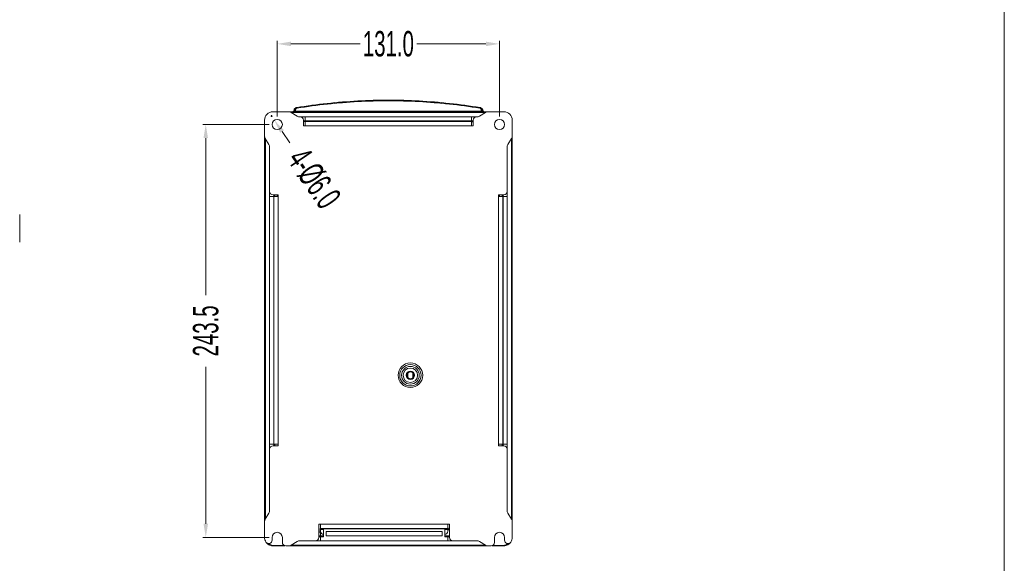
# Model space of a CAD drawing. Header units: millimetres. Extents: x -473 to 23648, y -382 to 1866.
# Tile 87 of 256: x 2905 to 3486, y -12 to 309. Entities that reach past the tile are written whole.
import ezdxf

# ---------------------------------------------------------------- set-up
doc = ezdxf.new("R2010")
doc.units = ezdxf.units.MM
doc.header["$LTSCALE"] = 80
doc.header["$PDMODE"] = 3
doc.header["$PDSIZE"] = 0.3
doc.layers.get('0').update_dxf_attribs({"linetype": 'CONTINUOUS'})
doc.layers.get('DEFPOINTS').update_dxf_attribs({"linetype": 'CONTINUOUS'})
for name, color, linetype in [('02___PRT_ALL_AXES', 7, 'CONTINUOUS'), ('08_ALL_DRAFTS', 7, 'CONTINUOUS'), ('09_ALL_ROUNDS', 7, 'CONTINUOUS'), ('20_ALL_FEATURES', 7, 'CONTINUOUS')]:
    doc.layers.add(name, color=color, linetype=linetype)
doc.styles.get("Standard").update_dxf_attribs({"font": 'technic_.ttf', "width": 0.7})
doc.dimstyles.get("Standard").update_dxf_attribs({"dimtxt": 3, "dimasz": 3, "dimexe": 0.18, "dimexo": 0.0625, "dimgap": 0.09, "dimtad": 1, "dimdsep": 46, "dimtxsty": 'STANDARD', "dimcen": 0.09, "dimadec": 0, "dimazin": 0, "dimtol": 1, "dimtp": 0.01, "dimtm": 0.01, "dimtfac": 1, "dimtofl": 0, "dimtmove": 0, "dimatfit": 3, "dimfxl": 1, "dimtolj": 1, "dimarcsym": 0})

# ---------------------------------------------------------------- blocks, each defined once
blk = doc.blocks.new('*D19')
at = {"color": 0, "lineweight": 0, "transparency": 16777216}
for p, q in [((3057.3, 251.88), (3057.3, 296.42)), ((3188.3, 251.88), (3188.3, 296.42)), ((3065.3, 294.62), (3106.08, 294.62)), ((3180.3, 294.62), (3139.51, 294.62))]:
    blk.add_line(p, q, dxfattribs=at)
for points in [[(3065.3, 295.95), (3065.3, 293.28), (3057.3, 294.62)], [(3180.3, 293.28), (3180.3, 295.95), (3188.3, 294.62)]]:
    blk.add_solid(points, dxfattribs=at)
at = {"layer": 'DEFPOINTS', "color": 0, "lineweight": 0, "transparency": 16777216}
for p in [(3188.3, 294.62), (3057.3, 250.08), (3188.3, 250.08)]:
    blk.add_point(p, dxfattribs=at)
at = {"color": 0, "lineweight": 0, "transparency": 16777216, "insert": (3122.8, 294.62), "char_height": 15, "attachment_point": 5}
blk.add_mtext('\\A1;131.0', dxfattribs=at)
blk = doc.blocks.new('*D36')
at = {"color": 0, "lineweight": 0, "transparency": 16777216}
for p, q in [((3052.5, 247.08), (3013.35, 247.08)), ((3015.15, 239.08), (3015.15, 146.42)), ((3015.15, 11.58), (3015.15, 104.24)), ((3052.5, 3.58), (3013.35, 3.58))]:
    blk.add_line(p, q, dxfattribs=at)
for points in [[(3016.48, 239.08), (3013.82, 239.08), (3015.15, 247.08)], [(3013.82, 11.58), (3016.48, 11.58), (3015.15, 3.58)]]:
    blk.add_solid(points, dxfattribs=at)
at = {"layer": 'DEFPOINTS', "color": 0, "lineweight": 0, "transparency": 16777216}
for p in [(3054.3, 247.08), (3015.15, 3.58), (3054.3, 3.58)]:
    blk.add_point(p, dxfattribs=at)
at = {"color": 0, "lineweight": 0, "transparency": 16777216, "insert": (3015.15, 125.33), "char_height": 15, "attachment_point": 5, "rotation": 90}
blk.add_mtext('\\A1;243.5', dxfattribs=at)
blk = doc.blocks.new('*D39')
at = {"color": 0, "lineweight": 0, "transparency": 16777216}
for p, q in [((3053.42, 252.04), (3054.42, 252.04)), ((3053.92, 251.54), (3053.92, 252.54)), ((3064.61, 236.33), (3060.11, 242.95))]:
    blk.add_line(p, q, dxfattribs=at)
blk.add_solid([(3061.21, 243.7), (3059.01, 242.19), (3055.61, 249.56)], dxfattribs=at)
at = {"layer": 'DEFPOINTS', "color": 0, "lineweight": 0, "transparency": 16777216}
for p in [(3052.23, 254.52), (3055.61, 249.56)]:
    blk.add_point(p, dxfattribs=at)
at = {"color": 0, "lineweight": 0, "transparency": 16777216, "insert": (3078.95, 215.28), "char_height": 15, "attachment_point": 5, "rotation": 304.25517}
blk.add_mtext('\\A1;4-%%c6.0', dxfattribs=at)

msp = doc.modelspace()

# ---------------------------------------------------------------- linework, layer by layer
at = {"lineweight": 0}
msp.add_line((3485.912, -382.445), (3485.912, 647.262), dxfattribs=at)
at = {"color": 0, "linetype": 'Continuous', "lineweight": 0}
for p, q in [((3122.796, 261.454), (3122.796, 261.042)), ((3068.096, 254.578), (3068.096, 255.698)), ((3177.496, 255.698), (3177.496, 254.578)), ((3054.796, 254.578), (3190.796, 254.578)), ((3065.509, 254.15), (3069.084, 252.005)), ((3179.963, 254.078), (3065.63, 254.078)), ((3177.496, 254.99), (3068.096, 254.99)), ((3070.627, 251.578), (3174.965, 251.578)), ((3073.796, 251.578), (3073.796, 249.171)), ((3171.796, 251.578), (3171.796, 249.171)), ((3176.509, 252.005), (3180.084, 254.15)), ((3049.796, 3.578), (3049.796, 249.578)), ((3072.796, 249.578), (3072.796, 246.378)), ((3072.796, 249.158), (3073.796, 249.158)), ((3072.796, 249.066), (3075.296, 249.066)), ((3073.796, 248.835), (3072.796, 248.835)), ((3072.796, 246.378), (3172.796, 246.378)), ((3073.796, 249.171), (3171.796, 249.171)), ((3073.796, 248.878), (3073.796, 246.378)), ((3171.796, 248.878), (3073.796, 248.878)), ((3075.296, 249.066), (3075.296, 248.878)), ((3076.796, 249.053), (3076.796, 248.878)), ((3079.296, 248.878), (3079.296, 249.053)), ((3080.796, 249.066), (3080.796, 248.878)), ((3080.796, 249.066), (3085.796, 249.066)), ((3085.796, 249.066), (3085.796, 248.878)), ((3087.296, 249.053), (3087.296, 248.878)), ((3089.796, 248.878), (3089.796, 249.053)), ((3091.296, 249.066), (3091.296, 248.878)), ((3091.296, 249.066), (3096.296, 249.066)), ((3096.296, 249.066), (3096.296, 248.878)), ((3097.796, 249.053), (3097.796, 248.878)), ((3100.296, 248.878), (3100.296, 249.053)), ((3101.796, 249.066), (3101.796, 248.878)), ((3101.796, 249.066), (3106.796, 249.066)), ((3106.796, 249.066), (3106.796, 248.878)), ((3108.296, 249.053), (3108.296, 248.878)), ((3110.796, 248.878), (3110.796, 249.053)), ((3112.296, 249.066), (3112.296, 248.878)), ((3112.296, 249.066), (3117.296, 249.066)), ((3117.296, 249.066), (3117.296, 248.878)), ((3118.796, 249.053), (3118.796, 248.878)), ((3121.296, 248.878), (3121.296, 249.053)), ((3122.796, 249.066), (3122.796, 248.878)), ((3122.796, 249.066), (3127.796, 249.066)), ((3127.796, 249.066), (3127.796, 248.878)), ((3129.296, 249.053), (3129.296, 248.878)), ((3131.796, 248.878), (3131.796, 249.053)), ((3133.296, 249.066), (3133.296, 248.878)), ((3133.296, 249.066), (3138.296, 249.066)), ((3138.296, 249.066), (3138.296, 248.878)), ((3139.796, 249.053), (3139.796, 248.878)), ((3142.296, 248.878), (3142.296, 249.053)), ((3143.796, 249.066), (3143.796, 248.878)), ((3143.796, 249.066), (3148.796, 249.066)), ((3148.796, 249.066), (3148.796, 248.878)), ((3150.296, 249.053), (3150.296, 248.878)), ((3152.796, 248.878), (3152.796, 249.053)), ((3154.296, 249.066), (3154.296, 248.878)), ((3154.296, 249.066), (3157.796, 249.066)), ((3157.796, 249.066), (3157.796, 248.878)), ((3171.796, 249.158), (3172.796, 249.158)), ((3171.796, 248.878), (3171.796, 246.378)), ((3172.796, 248.578), (3171.796, 248.578)), ((3172.796, 249.578), (3172.796, 246.378)), ((3195.796, 3.578), (3195.796, 249.578)), ((3052.369, 235.29), (3050.224, 238.865)), ((3050.296, 238.744), (3050.296, 14.411)), ((3195.369, 238.865), (3193.224, 235.29)), ((3195.296, 14.411), (3195.296, 238.744)), ((3052.796, 19.409), (3052.796, 233.747)), ((3192.796, 233.747), (3192.796, 19.409)), ((3055.203, 204.578), (3052.796, 204.578)), ((3054.796, 205.578), (3057.796, 205.578)), ((3055.203, 58.578), (3055.203, 204.578)), ((3055.216, 204.578), (3055.216, 205.578)), ((3055.296, 204.578), (3055.296, 58.578)), ((3055.296, 204.578), (3057.796, 204.578)), ((3055.796, 205.578), (3055.796, 204.578)), ((3057.296, 205.578), (3057.296, 204.578)), ((3057.796, 57.578), (3057.796, 205.578)), ((3187.796, 57.578), (3187.796, 205.578)), ((3190.796, 205.578), (3187.796, 205.578)), ((3190.296, 204.578), (3187.796, 204.578)), ((3188.222, 204.878), (3187.826, 204.913)), ((3189.898, 205.578), (3189.898, 204.578)), ((3190.296, 204.578), (3190.296, 58.578)), ((3190.394, 205.578), (3190.394, 204.578)), ((3190.407, 204.578), (3190.407, 58.578)), ((3192.796, 204.578), (3190.407, 204.578)), ((2905.451, 194.043), (2905.451, 177.643)), ((3055.203, 58.578), (3052.796, 58.578)), ((3055.216, 57.578), (3055.216, 58.578)), ((3055.296, 58.578), (3057.796, 58.578)), ((3055.796, 58.578), (3055.796, 57.578)), ((3190.296, 58.578), (3187.796, 58.578)), ((3189.898, 58.578), (3189.898, 57.578)), ((3190.394, 58.578), (3190.394, 57.578)), ((3192.796, 58.578), (3190.407, 58.578)), ((3054.796, 57.578), (3057.796, 57.578)), ((3190.796, 57.578), (3187.796, 57.578)), ((3050.224, 14.29), (3052.369, 17.865)), ((3193.224, 17.865), (3195.369, 14.29)), ((3081.796, 11.278), (3158.796, 11.278)), ((3081.796, 3.578), (3081.796, 11.278)), ((3081.796, 6.578), (3082.936, 6.578)), ((3082.796, 7.278), (3082.796, 11.278)), ((3157.796, 8.778), (3082.796, 8.778)), ((3084.596, 8.278), (3082.796, 8.278)), ((3082.796, 4.046), (3082.796, 6.578)), ((3084.596, 8.578), (3155.996, 8.578)), ((3084.596, 3.984), (3084.596, 8.578)), ((3154.496, 7.078), (3086.096, 7.078)), ((3086.096, 7.078), (3086.096, 4.578)), ((3090.796, 8.711), (3149.796, 8.711)), ((3090.796, 8.578), (3090.796, 8.711)), ((3144.796, 8.578), (3144.796, 8.711)), ((3147.796, 8.578), (3147.796, 8.711)), ((3149.796, 8.578), (3149.796, 8.711)), ((3154.496, 4.578), (3154.496, 7.078)), ((3155.996, 3.984), (3155.996, 8.578)), ((3157.796, 8.278), (3155.996, 8.278)), ((3157.796, 7.278), (3157.796, 11.278)), ((3158.796, 7.578), (3157.796, 9.244)), ((3158.796, 3.578), (3158.796, 11.278)), ((3054.296, 1.919), (3054.296, 3.578)), ((3060.296, 3.578), (3060.296, 0.578)), ((3069.084, 1.15), (3065.509, -0.995)), ((3174.965, 1.578), (3070.627, 1.578)), ((3081.796, 4.578), (3084.596, 4.578)), ((3082.796, 3.997), (3081.796, 3.997)), ((3084.596, 3.984), (3082.796, 3.984)), ((3082.796, 1.578), (3082.796, 3.984)), ((3084.296, 4.578), (3084.296, 4.034)), ((3086.096, 4.578), (3154.496, 4.578)), ((3155.996, 4.578), (3158.796, 4.578)), ((3157.796, 3.984), (3155.996, 3.984)), ((3156.296, 4.578), (3156.296, 4.034)), ((3157.796, 4.578), (3157.796, 4.046)), ((3158.796, 3.997), (3157.796, 3.997)), ((3157.796, 1.578), (3157.796, 3.984)), ((3180.084, -0.995), (3176.509, 1.15)), ((3185.296, 0.578), (3185.296, 3.578)), ((3191.296, 3.578), (3191.296, 1.919)), ((3061.435, -1.2), (3054.795, -1.2)), ((3054.795, -1.422), (3054.795, -1.2)), ((3061.796, -1.422), (3054.795, -1.422)), ((3061.796, -1.422), (3061.796, -1.343)), ((3062.296, -1.422), (3183.296, -1.422)), ((3065.63, -0.922), (3179.963, -0.922)), ((3183.796, -1.422), (3183.796, -1.343)), ((3190.798, -1.422), (3183.796, -1.422)), ((3190.798, -1.2), (3184.158, -1.2)), ((3190.798, -1.422), (3190.798, -1.2))]:
    msp.add_line(p, q, dxfattribs=at)
for centre, radius in [((3057.296, 247.078), 3), ((3188.296, 247.078), 3), ((3135.796, 99.178), 7.244), ((3135.796, 99.178), 6.286), ((3135.796, 99.178), 5.214), ((3135.796, 99.178), 4.256), ((3135.796, 99.178), 2.5)]:
    msp.add_circle(centre, radius, dxfattribs=at)
for centre, radius, start, end in [((3066.133, 255.578), 1, 270.000276, 351.025745), ((3069.092, 255.112), 1.995, 158.169921, 171.058828), ((3069.098, 255.109), 2.002, 150.695538, 158.17143), ((3069.096, 255.11), 1.999, 115.97818, 150.692103), ((3069.097, 255.107), 2.002, 99.260365, 115.964016), ((3176.495, 255.103), 2.007, 64.659683, 80.720751), ((3176.497, 255.11), 2, 30.538523, 64.623013), ((3176.497, 255.111), 1.999, 25.750262, 30.533122), ((3176.5, 255.112), 1.996, 8.945351, 25.761195), ((3179.46, 255.578), 1, 188.968673, 270.000472), ((3054.796, 249.578), 5, 90, 180), ((3063.965, 251.578), 3, 59.036243, 90), ((3066.167, 255.526), 1.001, 290.144057, 310.447289), ((3070.627, 254.578), 3, 239.036243, 270), ((3070.796, 249.578), 2, 0, 90), ((3174.796, 249.578), 2, 90, 180), ((3174.965, 254.578), 3, 270, 300.963757), ((3177.642, 256.138), 1.126, 291.898888, 296.306313), ((3179.426, 255.526), 1.001, 229.552711, 249.855943), ((3181.627, 251.578), 3, 90, 120.963757), ((3190.796, 249.578), 5, 0, 90), ((3052.796, 240.409), 3, 180, 210.963757), ((3192.796, 240.409), 3, 329.036243, 0), ((3049.796, 233.747), 3, 0, 30.963757), ((3195.796, 233.747), 3, 149.036243, 180), ((3054.796, 207.578), 2, 180, 270), ((3168.796, 206.578), 19.5, 354.096401, 357.058768), ((3190.796, 207.578), 2, 270, 0), ((3168.796, 62.578), 19.5, 347.764941, 348.108087), ((3054.796, 55.578), 2, 90, 180), ((3190.796, 55.578), 2, 0, 90), ((3049.796, 19.409), 3, 329.036243, 0), ((3195.796, 19.409), 3, 180, 210.963757), ((3052.796, 12.747), 3, 149.036243, 180), ((3192.796, 12.747), 3, 0, 30.963757), ((3057.296, 3.578), 3, 0, 180), ((3084.796, 7.278), 2, 180, 264.068394), ((3155.796, 7.278), 2, 275.931606, 0), ((3188.296, 3.578), 3, 0, 180), ((3054.796, 3.578), 5, 180, 213.55731), ((3052.296, 1.919), 2, 213.55731, 0), ((3062.296, 0.578), 2, 180, 270), ((3070.627, -1.422), 3, 90, 120.963757), ((3079.796, 3.578), 2, 270, 0), ((3160.796, 3.578), 2, 180, 270), ((3174.965, -1.422), 3, 59.036243, 90), ((3183.296, 0.578), 2, 270, 0), ((3193.296, 1.919), 2, 180, 326.44269), ((3190.796, 3.578), 5, 326.44269, 0), ((3054.797, 3.595), 5.017, 263.322312, 266.590682), ((3054.795, 3.554), 4.976, 266.589286, 269.996573), ((3063.965, 1.578), 3, 270, 300.963757), ((3181.627, 1.578), 3, 239.036243, 270), ((3190.796, 1.859), 3.06, 270.040139, 279.29657)]:
    msp.add_arc(centre, radius, start, end, dxfattribs=at)
for points, knots in [([(3068.775, 257.084), (3074.724, 258.052), (3086.677, 259.67), (3104.709, 261.129), (3116.768, 261.454), (3122.796, 261.454)], [0, 0, 0, 0, 18.0823591, 36.1659897, 54.2506914, 54.2506914, 54.2506914, 54.2506914]), ([(3122.796, 261.454), (3128.825, 261.454), (3140.883, 261.129), (3158.916, 259.67), (3170.869, 258.052), (3176.818, 257.084)], [0, 0, 0, 0, 18.0847017, 36.1683323, 54.2506914, 54.2506914, 54.2506914, 54.2506914]), ([(3068.096, 255.698), (3068.096, 255.784), (3068.118, 255.948), (3068.205, 256.169), (3068.327, 256.348), (3068.471, 256.486), (3068.625, 256.586), (3068.78, 256.651), (3068.885, 256.677), (3068.935, 256.685)], [0, 0, 0, 0, 0.2571704, 0.4908542, 0.7048391, 0.9024828, 1.0849847, 1.2531688, 1.4062225, 1.4062225, 1.4062225, 1.4062225]), ([(3068.775, 257.084), (3068.795, 257.087), (3068.838, 257.004), (3068.882, 256.886), (3068.917, 256.758), (3068.935, 256.685)], [0, 0, 0, 0, 0.06162976, 0.20990741, 0.43637202, 0.43637202, 0.43637202, 0.43637202]), ([(3068.935, 256.685), (3074.873, 257.652), (3086.8, 259.265), (3104.778, 260.718), (3116.794, 261.042), (3122.796, 261.042)], [0, 0, 0, 0, 18.0491911, 36.0831835, 54.0892895, 54.0892895, 54.0892895, 54.0892895]), ([(3122.796, 261.042), (3128.798, 261.042), (3140.814, 260.718), (3158.793, 259.265), (3170.719, 257.652), (3176.658, 256.685)], [0, 0, 0, 0, 18.0060608, 36.0400536, 54.0892895, 54.0892895, 54.0892895, 54.0892895]), ([(3176.818, 257.084), (3176.798, 257.087), (3176.755, 257.004), (3176.711, 256.886), (3176.676, 256.758), (3176.658, 256.685)], [0, 0, 0, 0, 0.06162899, 0.20990621, 0.43637061, 0.43637061, 0.43637061, 0.43637061]), ([(3176.658, 256.685), (3176.703, 256.677), (3176.798, 256.655), (3176.94, 256.599), (3177.083, 256.514), (3177.216, 256.4), (3177.329, 256.262), (3177.412, 256.113), (3177.464, 255.965), (3177.491, 255.827), (3177.496, 255.74), (3177.496, 255.698)], [0, 0, 0, 0, 0.138841, 0.2906292, 0.4564477, 0.633739, 0.8148184, 0.9879764, 1.1440095, 1.2827281, 1.4073065, 1.4073065, 1.4073065, 1.4073065]), ([(3067.179, 255.344), (3067.162, 255.354), (3067.119, 255.368), (3067.138, 255.395), (3067.143, 255.4)], [0, 0, 0, 0, 0.060085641, 0.081393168, 0.081393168, 0.081393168, 0.081393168]), ([(3068.096, 254.99), (3068.066, 254.99), (3068.006, 254.991), (3067.917, 254.998), (3067.83, 255.01), (3067.744, 255.027), (3067.656, 255.049), (3067.567, 255.077), (3067.48, 255.113), (3067.394, 255.157), (3067.313, 255.21), (3067.24, 255.271), (3067.198, 255.319), (3067.179, 255.344)], [0, 0, 0, 0, 0.091884, 0.1795947, 0.2665701, 0.3546071, 0.4448853, 0.5378709, 0.6330612, 0.7293934, 0.8255983, 0.9210908, 1.0156748, 1.0156748, 1.0156748, 1.0156748]), ([(3178.062, 255.093), (3178.034, 255.082), (3177.978, 255.061), (3177.891, 255.036), (3177.799, 255.016), (3177.702, 255.001), (3177.6, 254.992), (3177.531, 254.99), (3177.496, 254.99)], [0, 0, 0, 0, 0.08773655, 0.17842702, 0.27284198, 0.3709125, 0.47272761, 0.57778883, 0.57778883, 0.57778883, 0.57778883]), ([(3178.414, 255.344), (3178.397, 255.32), (3178.358, 255.276), (3178.291, 255.218), (3178.218, 255.169), (3178.167, 255.141), (3178.141, 255.128)], [0, 0, 0, 0, 0.08785444, 0.17620088, 0.26422345, 0.35130967, 0.35130967, 0.35130967, 0.35130967]), ([(3075.296, 249.066), (3075.394, 249.066), (3075.585, 249.066), (3075.863, 249.065), (3076.12, 249.065), (3076.34, 249.06), (3076.536, 249.069), (3076.653, 249.039), (3076.796, 249.091), (3076.796, 249.053)], [0, 0, 0, 0, 0.2926409, 0.5740356, 0.8333703, 1.0606799, 1.2472316, 1.3858614, 1.5001486, 1.5001486, 1.5001486, 1.5001486]), ([(3079.296, 249.053), (3079.296, 249.091), (3079.44, 249.039), (3079.557, 249.069), (3079.753, 249.06), (3079.973, 249.065), (3080.23, 249.065), (3080.507, 249.066), (3080.699, 249.066), (3080.796, 249.066)], [0, 0, 0, 0, 0.1142875, 0.2529179, 0.43947, 0.6667797, 0.9261139, 1.207508, 1.5001486, 1.5001486, 1.5001486, 1.5001486]), ([(3084.796, 249.114), (3084.796, 249.155), (3085.049, 249.072), (3085.292, 249.156), (3085.618, 249.134), (3085.794, 249.13)], [0, 0, 0, 0, 0.12036396, 0.47011034, 0.99746933, 0.99746933, 0.99746933, 0.99746933]), ([(3085.794, 249.13), (3086.013, 249.124), (3086.462, 249.135), (3087.131, 249.135), (3087.579, 249.124), (3087.799, 249.13)], [0, 0, 0, 0, 0.659401, 1.3460703, 2.0054713, 2.0054713, 2.0054713, 2.0054713]), ([(3087.799, 249.13), (3087.975, 249.134), (3088.301, 249.156), (3088.544, 249.072), (3088.796, 249.155), (3088.796, 249.114)], [0, 0, 0, 0, 0.52735899, 0.87710537, 0.99746933, 0.99746933, 0.99746933, 0.99746933]), ([(3089.796, 249.053), (3089.796, 249.091), (3089.94, 249.039), (3090.057, 249.069), (3090.253, 249.06), (3090.473, 249.065), (3090.73, 249.065), (3091.007, 249.066), (3091.199, 249.066), (3091.296, 249.066)], [0, 0, 0, 0, 0.1142875, 0.2529179, 0.43947, 0.6667797, 0.9261139, 1.207508, 1.5001486, 1.5001486, 1.5001486, 1.5001486]), ([(3096.296, 249.066), (3096.394, 249.066), (3096.585, 249.066), (3096.863, 249.065), (3097.12, 249.065), (3097.34, 249.06), (3097.536, 249.069), (3097.653, 249.039), (3097.796, 249.091), (3097.796, 249.053)], [0, 0, 0, 0, 0.2926409, 0.5740356, 0.8333703, 1.0606799, 1.2472316, 1.3858614, 1.5001486, 1.5001486, 1.5001486, 1.5001486]), ([(3100.296, 249.053), (3100.296, 249.091), (3100.44, 249.039), (3100.557, 249.069), (3100.753, 249.06), (3100.973, 249.065), (3101.23, 249.065), (3101.507, 249.066), (3101.699, 249.066), (3101.796, 249.066)], [0, 0, 0, 0, 0.1142875, 0.2529179, 0.43947, 0.6667797, 0.9261139, 1.207508, 1.5001486, 1.5001486, 1.5001486, 1.5001486]), ([(3106.796, 249.066), (3106.894, 249.066), (3107.085, 249.066), (3107.363, 249.065), (3107.62, 249.065), (3107.84, 249.06), (3108.036, 249.069), (3108.153, 249.039), (3108.296, 249.091), (3108.296, 249.053)], [0, 0, 0, 0, 0.2926409, 0.5740356, 0.8333703, 1.0606799, 1.2472316, 1.3858614, 1.5001486, 1.5001486, 1.5001486, 1.5001486]), ([(3110.796, 249.053), (3110.796, 249.091), (3110.94, 249.039), (3111.057, 249.069), (3111.253, 249.06), (3111.473, 249.065), (3111.73, 249.065), (3112.007, 249.066), (3112.199, 249.066), (3112.296, 249.066)], [0, 0, 0, 0, 0.1142875, 0.2529179, 0.43947, 0.6667797, 0.9261139, 1.207508, 1.5001486, 1.5001486, 1.5001486, 1.5001486]), ([(3117.296, 249.066), (3117.394, 249.066), (3117.585, 249.066), (3117.863, 249.065), (3118.12, 249.065), (3118.34, 249.06), (3118.536, 249.069), (3118.653, 249.039), (3118.796, 249.091), (3118.796, 249.053)], [0, 0, 0, 0, 0.2926409, 0.5740356, 0.8333703, 1.0606799, 1.2472316, 1.3858614, 1.5001486, 1.5001486, 1.5001486, 1.5001486]), ([(3121.296, 249.053), (3121.296, 249.091), (3121.44, 249.039), (3121.557, 249.069), (3121.753, 249.06), (3121.973, 249.065), (3122.23, 249.065), (3122.507, 249.066), (3122.699, 249.066), (3122.796, 249.066)], [0, 0, 0, 0, 0.1142875, 0.2529179, 0.43947, 0.6667797, 0.9261139, 1.207508, 1.5001486, 1.5001486, 1.5001486, 1.5001486]), ([(3127.796, 249.066), (3127.894, 249.066), (3128.085, 249.066), (3128.363, 249.065), (3128.62, 249.065), (3128.84, 249.06), (3129.036, 249.069), (3129.153, 249.039), (3129.296, 249.091), (3129.296, 249.053)], [0, 0, 0, 0, 0.2926409, 0.5740356, 0.8333703, 1.0606799, 1.2472316, 1.3858614, 1.5001486, 1.5001486, 1.5001486, 1.5001486]), ([(3131.796, 249.053), (3131.796, 249.091), (3131.94, 249.039), (3132.057, 249.069), (3132.253, 249.06), (3132.473, 249.065), (3132.73, 249.065), (3133.007, 249.066), (3133.199, 249.066), (3133.296, 249.066)], [0, 0, 0, 0, 0.1142875, 0.2529179, 0.43947, 0.6667797, 0.9261139, 1.207508, 1.5001486, 1.5001486, 1.5001486, 1.5001486]), ([(3138.296, 249.066), (3138.394, 249.066), (3138.585, 249.066), (3138.863, 249.065), (3139.12, 249.065), (3139.34, 249.06), (3139.536, 249.069), (3139.653, 249.039), (3139.796, 249.091), (3139.796, 249.053)], [0, 0, 0, 0, 0.2926409, 0.5740356, 0.8333703, 1.0606799, 1.2472316, 1.3858614, 1.5001486, 1.5001486, 1.5001486, 1.5001486]), ([(3142.296, 249.053), (3142.296, 249.091), (3142.44, 249.039), (3142.557, 249.069), (3142.753, 249.06), (3142.973, 249.065), (3143.23, 249.065), (3143.507, 249.066), (3143.699, 249.066), (3143.796, 249.066)], [0, 0, 0, 0, 0.1142875, 0.2529179, 0.43947, 0.6667797, 0.9261139, 1.207508, 1.5001486, 1.5001486, 1.5001486, 1.5001486]), ([(3148.796, 249.066), (3148.894, 249.066), (3149.085, 249.066), (3149.363, 249.065), (3149.62, 249.065), (3149.84, 249.06), (3150.036, 249.069), (3150.153, 249.039), (3150.296, 249.091), (3150.296, 249.053)], [0, 0, 0, 0, 0.2926409, 0.5740356, 0.8333703, 1.0606799, 1.2472316, 1.3858614, 1.5001486, 1.5001486, 1.5001486, 1.5001486]), ([(3152.796, 249.053), (3152.796, 249.091), (3152.94, 249.039), (3153.057, 249.069), (3153.253, 249.06), (3153.473, 249.065), (3153.73, 249.065), (3154.007, 249.066), (3154.199, 249.066), (3154.296, 249.066)], [0, 0, 0, 0, 0.1142875, 0.2529179, 0.43947, 0.6667797, 0.9261139, 1.207508, 1.5001486, 1.5001486, 1.5001486, 1.5001486]), ([(3156.796, 249.114), (3156.796, 249.155), (3157.049, 249.072), (3157.292, 249.156), (3157.618, 249.134), (3157.794, 249.13)], [0, 0, 0, 0, 0.12036396, 0.47011034, 0.99746933, 0.99746933, 0.99746933, 0.99746933]), ([(3157.794, 249.13), (3158.013, 249.124), (3158.462, 249.135), (3159.131, 249.135), (3159.579, 249.124), (3159.799, 249.13)], [0, 0, 0, 0, 0.659401, 1.3460703, 2.0054713, 2.0054713, 2.0054713, 2.0054713]), ([(3159.799, 249.13), (3159.975, 249.134), (3160.301, 249.156), (3160.544, 249.072), (3160.796, 249.155), (3160.796, 249.114)], [0, 0, 0, 0, 0.52735899, 0.87710537, 0.99746933, 0.99746933, 0.99746933, 0.99746933]), ([(3054.214, -1.388), (3053.974, -1.36), (3053.306, -1.233), (3052.267, -0.803), (3051.453, -0.178), (3051.062, 0.248), (3050.97, 0.358)], [0, 0, 0, 0, 0.7261867, 2.0309796, 3.3355217, 3.764543, 3.764543, 3.764543, 3.764543]), ([(3051.158, 0.256), (3051.208, 0.201), (3051.56, -0.168), (3052.319, -0.75), (3053.524, -1.249), (3054.382, -1.366), (3054.802, -1.37)], [0, 0, 0, 0, 0.2242447, 1.5287868, 2.8335797, 4.0944217, 4.0944217, 4.0944217, 4.0944217]), ([(3194.599, 0.33), (3194.514, 0.231), (3194.13, -0.185), (3193.326, -0.803), (3192.108, -1.307), (3191.233, -1.422), (3190.798, -1.422)], [0, 0, 0, 0, 0.392983, 1.697525, 3.002318, 4.3075462, 4.3075462, 4.3075462, 4.3075462]), ([(3054.107, -1.122), (3054.049, -1.108), (3053.931, -1.077), (3053.753, -1.018), (3053.571, -0.945), (3053.387, -0.857), (3053.202, -0.752), (3053.019, -0.63), (3052.838, -0.488), (3052.663, -0.328), (3052.529, -0.184), (3052.454, -0.092), (3052.432, -0.064)], [0, 0, 0, 0, 0.1791807, 0.3662801, 0.5619716, 0.7660675, 0.9781025, 1.1985199, 1.4276339, 1.6647004, 1.9099304, 2.0185467, 2.0185467, 2.0185467, 2.0185467]), ([(3054.795, -1.2), (3054.736, -1.2), (3054.619, -1.197), (3054.447, -1.182), (3054.276, -1.157), (3054.163, -1.135), (3054.107, -1.122)], [0, 0, 0, 0, 0.17689372, 0.34895763, 0.52006479, 0.69367741, 0.69367741, 0.69367741, 0.69367741]), ([(3193.158, -0.068), (3193.132, -0.101), (3192.995, -0.265), (3192.717, -0.535), (3192.285, -0.829), (3191.805, -1.045), (3191.463, -1.132), (3191.29, -1.16)], [0, 0, 0, 0, 0.1268356, 0.6395317, 1.1583851, 1.6851741, 2.2106658, 2.2106658, 2.2106658, 2.2106658])]:
    msp.add_open_spline(points, degree=3, knots=knots, dxfattribs=at)
for points in [[(3067.179, 255.344), (3067.236, 255.421), (3067.314, 255.482), (3067.397, 255.53)], [(3067.397, 255.53), (3067.497, 255.588), (3067.607, 255.628), (3067.719, 255.655)], [(3067.719, 255.655), (3067.842, 255.684), (3067.97, 255.698), (3068.096, 255.698)], [(3177.874, 255.655), (3177.751, 255.684), (3177.623, 255.698), (3177.496, 255.698)], [(3178.196, 255.53), (3178.096, 255.588), (3177.986, 255.628), (3177.874, 255.655)], [(3178.414, 255.344), (3178.357, 255.421), (3178.279, 255.483), (3178.196, 255.53)], [(3178.472, 255.422), (3178.477, 255.39), (3178.442, 255.361), (3178.414, 255.344)], [(3066.668, 254.675), (3066.543, 254.613), (3066.401, 254.578), (3066.261, 254.578)], [(3066.995, 254.948), (3066.908, 254.835), (3066.794, 254.739), (3066.668, 254.675)], [(3067.179, 255.344), (3067.147, 255.202), (3067.083, 255.064), (3066.995, 254.948)], [(3178.414, 255.344), (3178.446, 255.202), (3178.51, 255.064), (3178.598, 254.948)], [(3178.598, 254.948), (3178.684, 254.835), (3178.798, 254.739), (3178.925, 254.675)], [(3178.925, 254.675), (3179.05, 254.613), (3179.192, 254.578), (3179.331, 254.578)]]:
    msp.add_open_spline(points, degree=3, dxfattribs=at)
at = {"layer": '02___PRT_ALL_AXES', "color": 0, "linetype": 'Continuous', "lineweight": 0}
for p, q in [((3134.296, 97.884), (3134.296, 100.471)), ((3137.296, 97.884), (3137.296, 100.471))]:
    msp.add_line(p, q, dxfattribs=at)
msp.add_circle((3135.796, 99.178), 2, dxfattribs=at)
at = {"layer": '08_ALL_DRAFTS', "color": 0, "linetype": 'Continuous', "lineweight": 0}
for p, q in [((3082.766, 11.278), (3082.684, 6.578)), ((3157.827, 11.278), (3157.865, 9.131)), ((3082.64, 4.046), (3082.649, 4.578)), ((3084.596, 4.034), (3084.096, 4.034)), ((3156.496, 4.034), (3155.996, 4.034)), ((3157.944, 4.578), (3157.953, 4.046)), ((3157.948, 4.354), (3158.796, 4.354)), ((3158.796, 4.292), (3157.949, 4.292))]:
    msp.add_line(p, q, dxfattribs=at)
msp.add_open_spline([(3082.668, 4.026), (3082.656, 4.026), (3082.639, 4.035), (3082.64, 4.046)], degree=3, dxfattribs=at)
for points, knots in [([(3082.796, 4.047), (3082.781, 4.046), (3082.738, 4.041), (3082.696, 4.027), (3082.668, 4.026)], [0, 0, 0, 0, 0.0461831, 0.1300954, 0.1300954, 0.1300954, 0.1300954]), ([(3084.096, 4.034), (3084.002, 4.034), (3083.816, 4.034), (3083.546, 4.035), (3083.297, 4.035), (3083.079, 4.04), (3082.915, 4.031), (3082.826, 4.048), (3082.796, 4.047)], [0, 0, 0, 0, 0.2842601, 0.557594, 0.809496, 1.0302846, 1.2114765, 1.3005162, 1.3005162, 1.3005162, 1.3005162]), ([(3157.527, 4.037), (3157.453, 4.038), (3157.296, 4.035), (3157.047, 4.035), (3156.777, 4.034), (3156.591, 4.034), (3156.496, 4.034)], [0, 0, 0, 0, 0.2207886, 0.4726884, 0.7460195, 1.0302782, 1.0302782, 1.0302782, 1.0302782]), ([(3157.797, 4.047), (3157.767, 4.048), (3157.677, 4.031), (3157.587, 4.036), (3157.527, 4.037)], [0, 0, 0, 0, 0.08904412, 0.27023809, 0.27023809, 0.27023809, 0.27023809]), ([(3157.953, 4.046), (3157.954, 4.009), (3157.856, 4.042), (3157.812, 4.046), (3157.797, 4.047)], [0, 0, 0, 0, 0.11094567, 0.15712698, 0.15712698, 0.15712698, 0.15712698])]:
    msp.add_open_spline(points, degree=3, knots=knots, dxfattribs=at)
at = {"layer": '09_ALL_ROUNDS', "color": 0, "linetype": 'Continuous', "lineweight": 0}
for p, q in [((3077.296, 249.066), (3077.296, 248.878)), ((3078.796, 249.066), (3078.796, 248.878)), ((3087.796, 249.066), (3087.796, 248.878)), ((3089.296, 249.066), (3089.296, 248.878)), ((3098.296, 249.066), (3098.296, 248.878)), ((3099.796, 249.066), (3099.796, 248.878)), ((3108.796, 249.066), (3108.796, 248.878)), ((3110.296, 249.066), (3110.296, 248.878)), ((3119.296, 249.066), (3119.296, 248.878)), ((3120.796, 249.066), (3120.796, 248.878)), ((3129.796, 249.066), (3129.796, 248.878)), ((3131.296, 249.066), (3131.296, 248.878)), ((3140.296, 249.066), (3140.296, 248.878)), ((3141.796, 249.066), (3141.796, 248.878)), ((3150.796, 249.066), (3150.796, 248.878)), ((3152.296, 249.066), (3152.296, 248.878))]:
    msp.add_line(p, q, dxfattribs=at)
at = {"layer": '20_ALL_FEATURES', "color": 0, "linetype": 'Continuous', "lineweight": 0}
for p, q in [((3077.296, 249.066), (3078.796, 249.066)), ((3087.796, 249.066), (3089.296, 249.066)), ((3098.296, 249.066), (3099.796, 249.066)), ((3108.796, 249.066), (3110.296, 249.066)), ((3119.296, 249.066), (3120.796, 249.066)), ((3129.796, 249.066), (3131.296, 249.066)), ((3140.296, 249.066), (3141.796, 249.066)), ((3150.796, 249.066), (3152.296, 249.066))]:
    msp.add_line(p, q, dxfattribs=at)

# ---------------------------------------------------------------- dimensions: what is measured, and where the dimension line sits
at = {"color": 3, "lineweight": 0}
dim = msp.add_linear_dim(base=(3188.296, 294.618), p1=(3057.296, 250.078), p2=(3188.296, 250.078), dimstyle='STANDARD', override={"dimtxt": 15, "dimasz": 8, "dimexe": 1.8, "dimexo": 1.8, "dimtad": 0, "dimdec": 1, "dimzin": 0, "dimdsep": 0, "dimcen": 0.5, "dimtol": 0, "dimtdec": 4, "dimtzin": 0, "dimlwd": 0, "dimlwe": 0}, dxfattribs=at)
dim.commit()
dim.dimension.update_dxf_attribs({"geometry": '*D19', "text_midpoint": (3122.796, 294.618), "dimtype": 160})
dim = msp.add_diameter_dim_2p(p1=(3052.231, 254.517), p2=(3055.608, 249.557), text='4-<>', dimstyle='STANDARD', override={"dimtxt": 15, "dimasz": 8, "dimexe": 1.8, "dimexo": 1.8, "dimtad": 0, "dimdec": 1, "dimzin": 0, "dimdsep": 0, "dimcen": 0.5, "dimtol": 0, "dimtdec": 4, "dimtzin": 0, "dimlwd": 0, "dimlwe": 0}, dxfattribs=at)
dim.commit()
dim.dimension.update_dxf_attribs({"geometry": '*D39', "text_midpoint": (3023.297, 272.594), "dimtype": 163})
dim = msp.add_linear_dim(base=(3015.151, 3.578), p1=(3054.296, 247.078), p2=(3054.296, 3.578), angle=270, dimstyle='STANDARD', override={"dimtxt": 15, "dimasz": 8, "dimexe": 1.8, "dimexo": 1.8, "dimtad": 0, "dimdec": 1, "dimzin": 0, "dimdsep": 0, "dimcen": 0.5, "dimtol": 0, "dimtdec": 4, "dimtzin": 0, "dimlwd": 0, "dimlwe": 0}, dxfattribs=at)
dim.commit()
dim.dimension.update_dxf_attribs({"geometry": '*D36', "text_midpoint": (3015.151, 125.328), "dimtype": 160})

doc.saveas('drawing.dxf')
